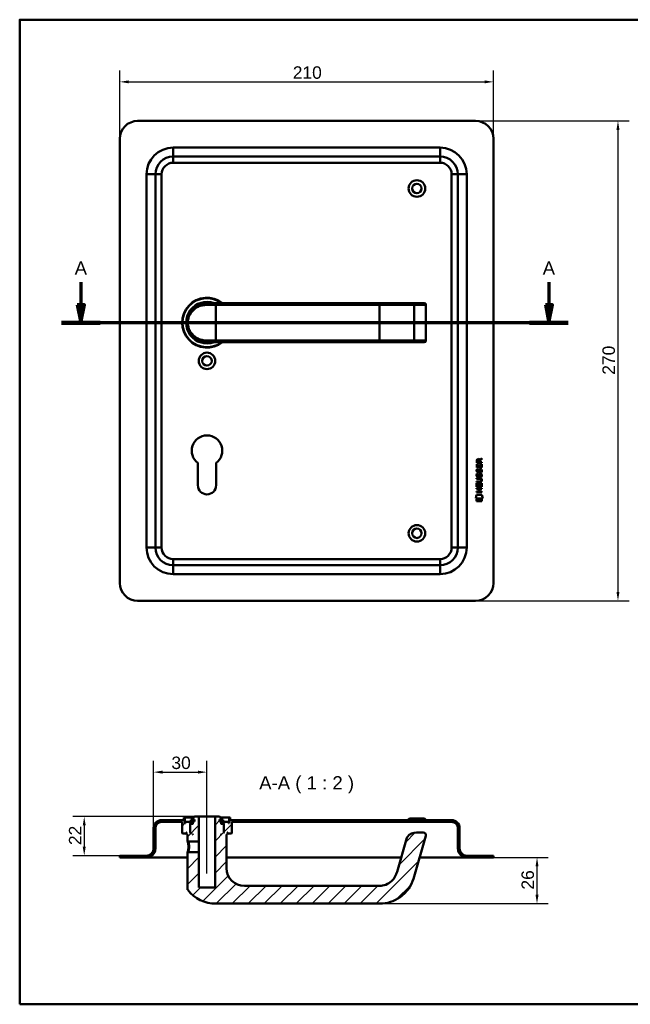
# Model space of a CAD drawing. Header units: millimetres. Extents: x 20 to 833, y 20 to 574.
# Tile 1 of 7: x 20 to 363, y 20 to 574. Entities that reach past the tile are written whole.
import ezdxf

# ---------------------------------------------------------------- set-up
doc = ezdxf.new("R2010")
doc.units = ezdxf.units.MM
doc.header["$LTSCALE"] = 2
for name, color, linetype, lineweight in [('Bemaßungen(DIN)', 7, 'Continuous', 25), ('Mittellinie(DIN)', 7, 'Continuous', 25), ('Schnittansichtslinien(DIN)', 7, 'Continuous', 70), ('Sichtbare Kanten(DIN)', 7, 'Continuous', 50), ('Sichtbare tangentiale Kanten(DIN)', 7, 'Continuous', 50), ('Skizziergeometrie(DIN)', 7, 'Continuous', 50), ('Symbole(DIN)', 7, 'Continuous', 25)]:
    doc.layers.add(name, color=color, linetype=linetype, lineweight=lineweight)
doc.layers.add('Schraffur', color=179, linetype='Continuous', lineweight=9, true_color=0x1e1e47)
doc.styles.add('Aktuell-DINGroßer Text', font='arial.ttf')
doc.styles.add('STANDARD-DIN~0', font='arial.ttf')
doc.dimstyles.new('CAD-LAN', dxfattribs={"dimscale": 2, "dimtxt": 3.5, "dimasz": 2.5, "dimexe": 3.175, "dimexo": 0, "dimgap": 0.8, "dimtad": 1, "dimrnd": 1e-08, "dimtxsty": 'STANDARD-DIN~0', "dimcen": 0.09, "dimdle": 10, "dimclrd": 250, "dimclre": 250, "dimclrt": 250, "dimadec": 0, "dimazin": 2, "dimtfac": 1, "dimtmove": 0, "dimatfit": 3, "dimfxl": 1, "dimtolj": 1, "dimtzin": 0, "dimlwd": 25, "dimlwe": 25, "dimarcsym": 0})

# ---------------------------------------------------------------- blocks, each defined once
blk = doc.blocks.new('Ränder Standardrahmen')
at = {"layer": 'Skizziergeometrie(DIN)', "flags": 128}
blk.add_lwpolyline([(10, 10), (10, 287), (410, 287), (410, 10), (10, 10)], dxfattribs=at)
blk = doc.blocks.new('*D21')
at = {"layer": 'Bemaßungen(DIN)', "color": 250, "linetype": 'Continuous', "lineweight": 25, "true_color": 0x3f3f3f, "transparency": 16777216}
for p, q in [((76.26, 507.02), (76.26, 545.37)), ((286.26, 507.02), (286.26, 545.37)), ((81.26, 539.02), (281.26, 539.02))]:
    blk.add_line(p, q, dxfattribs=at)
at = {"layer": 'Bemaßungen(DIN)', "color": 250, "linetype": 'Continuous', "true_color": 0x3f3f3f, "transparency": 16777216}
for points in [[(81.26, 539.85), (81.26, 538.19), (76.26, 539.02)], [(281.26, 539.85), (281.26, 538.19), (286.26, 539.02)]]:
    blk.add_solid(points, dxfattribs=at)
at = {"layer": 'Defpoints', "color": 0, "linetype": 'Continuous', "transparency": 16777216}
for p in [(286.26, 539.02), (76.26, 507.02), (286.26, 507.02)]:
    blk.add_point(p, dxfattribs=at)
at = {"layer": 'Bemaßungen(DIN)', "color": 250, "linetype": 'Continuous', "lineweight": 25, "true_color": 0x3f3f3f, "transparency": 16777216, "insert": (173.48, 547.77), "char_height": 7, "attachment_point": 1, "style": 'STANDARD-DIN~0'}
blk.add_mtext('\\A1;210', dxfattribs=at)
blk = doc.blocks.new('*D22')
at = {"layer": 'Bemaßungen(DIN)', "color": 250, "linetype": 'Continuous', "lineweight": 25, "true_color": 0x3f3f3f, "transparency": 16777216}
for p, q in [((276.26, 517.02), (362.61, 517.02)), ((356.26, 512.02), (356.26, 252.02)), ((276.26, 247.02), (362.61, 247.02))]:
    blk.add_line(p, q, dxfattribs=at)
at = {"layer": 'Bemaßungen(DIN)', "color": 250, "linetype": 'Continuous', "true_color": 0x3f3f3f, "transparency": 16777216}
for points in [[(355.43, 512.02), (357.1, 512.02), (356.26, 517.02)], [(355.43, 252.02), (357.1, 252.02), (356.26, 247.02)]]:
    blk.add_solid(points, dxfattribs=at)
at = {"layer": 'Defpoints', "color": 0, "linetype": 'Continuous', "transparency": 16777216}
for p in [(276.26, 517.02), (276.26, 247.02), (356.26, 247.02)]:
    blk.add_point(p, dxfattribs=at)
at = {"layer": 'Bemaßungen(DIN)', "color": 250, "linetype": 'Continuous', "lineweight": 25, "true_color": 0x3f3f3f, "transparency": 16777216, "insert": (347.52, 374.24), "char_height": 7, "attachment_point": 1, "rotation": 90, "style": 'STANDARD-DIN~0'}
blk.add_mtext('\\A1;270', dxfattribs=at)
blk = doc.blocks.new('2DTransSchnitt0')
at = {"layer": 'Schnittansichtslinien(DIN)', "linetype": 'Continuous'}
for p, q in [((27.19, 213.13), (27.19, 206.76)), ((158.72, 213.13), (158.72, 206.76)), ((26.19, 206.76), (27.19, 201.76)), ((28.19, 206.76), (26.19, 206.76)), ((27.19, 206.76), (27.19, 201.76)), ((27.19, 201.76), (28.19, 206.76)), ((157.72, 206.76), (158.72, 201.76)), ((159.72, 206.76), (157.72, 206.76)), ((158.72, 206.76), (158.72, 201.76)), ((158.72, 201.76), (159.72, 206.76)), ((164.14, 201.76), (21.77, 201.76))]:
    blk.add_line(p, q, dxfattribs=at)
at = {"layer": 'Schnittansichtslinien(DIN)', "linetype": 'Continuous', "lineweight": 140}
for p, q in [((32.61, 201.76), (21.77, 201.76)), ((164.14, 201.76), (153.3, 201.76))]:
    blk.add_line(p, q, dxfattribs=at)
at = {"layer": 'Schnittansichtslinien(DIN)', "linetype": 'Continuous', "flags": 128}
for points in [[(26.19, 206.76), (27.19, 201.76), (28.19, 206.76), (26.19, 206.76)], [(157.72, 206.76), (158.72, 201.76), (159.72, 206.76), (157.72, 206.76)]]:
    blk.add_lwpolyline(points, dxfattribs=at)
at = {"layer": 'Schnittansichtslinien(DIN)'}
for points in [[(26.19, 206.76), (27.19, 201.76), (28.19, 206.76), (26.19, 206.76)], [(157.72, 206.76), (158.72, 201.76), (159.72, 206.76), (157.72, 206.76)]]:
    blk.add_solid(points, dxfattribs=at)
at = {"layer": 'Schnittansichtslinien(DIN)', "char_height": 3.73, "attachment_point": 7, "style": 'Aktuell-DINGroßer Text'}
for insert in [(25.44, 215.26), (156.97, 215.26)]:
    blk.add_mtext('A', dxfattribs=dict(at, insert=insert))
blk = doc.blocks.new('*D24')
at = {"layer": 'Bemaßungen(DIN)', "color": 250, "linetype": 'Continuous', "lineweight": 25, "true_color": 0x3f3f3f, "transparency": 16777216}
for p, q in [((95.26, 119.13), (95.26, 156.98)), ((125.26, 130.63), (125.26, 156.98)), ((100.26, 150.63), (120.26, 150.63))]:
    blk.add_line(p, q, dxfattribs=at)
at = {"layer": 'Bemaßungen(DIN)', "color": 250, "linetype": 'Continuous', "true_color": 0x3f3f3f, "transparency": 16777216}
for points in [[(100.26, 151.46), (100.26, 149.8), (95.26, 150.63)], [(120.26, 151.46), (120.26, 149.8), (125.26, 150.63)]]:
    blk.add_solid(points, dxfattribs=at)
at = {"layer": 'Defpoints', "color": 0, "linetype": 'Continuous', "transparency": 16777216}
for p in [(125.26, 150.63), (125.26, 130.63), (95.26, 119.13)]:
    blk.add_point(p, dxfattribs=at)
at = {"layer": 'Bemaßungen(DIN)', "color": 250, "linetype": 'Continuous', "lineweight": 25, "true_color": 0x3f3f3f, "transparency": 16777216, "insert": (105.27, 159.38), "char_height": 7, "attachment_point": 1, "style": 'STANDARD-DIN~0'}
blk.add_mtext('\\A1;30', dxfattribs=at)
blk = doc.blocks.new('*D25')
at = {"layer": 'Bemaßungen(DIN)', "color": 250, "linetype": 'Continuous', "lineweight": 25, "true_color": 0x3f3f3f, "transparency": 16777216}
for p, q in [((118.26, 125.63), (49.91, 125.63)), ((56.26, 120.63), (56.26, 108.63)), ((76.26, 103.63), (49.91, 103.63))]:
    blk.add_line(p, q, dxfattribs=at)
at = {"layer": 'Bemaßungen(DIN)', "color": 250, "linetype": 'Continuous', "true_color": 0x3f3f3f, "transparency": 16777216}
for points in [[(55.43, 120.63), (57.1, 120.63), (56.26, 125.63)], [(55.43, 108.63), (57.1, 108.63), (56.26, 103.63)]]:
    blk.add_solid(points, dxfattribs=at)
at = {"layer": 'Defpoints', "color": 0, "linetype": 'Continuous', "transparency": 16777216}
for p in [(118.26, 125.63), (56.26, 103.63), (76.26, 103.63)]:
    blk.add_point(p, dxfattribs=at)
at = {"layer": 'Bemaßungen(DIN)', "color": 250, "linetype": 'Continuous', "lineweight": 25, "true_color": 0x3f3f3f, "transparency": 16777216, "insert": (47.64, 109.59), "char_height": 7, "attachment_point": 1, "rotation": 90, "style": 'STANDARD-DIN~0'}
blk.add_mtext('\\A1;22', dxfattribs=at)
blk = doc.blocks.new('*D26')
at = {"layer": 'Bemaßungen(DIN)', "color": 250, "linetype": 'Continuous', "lineweight": 25, "true_color": 0x3f3f3f, "transparency": 16777216}
for p, q in [((286.26, 102.63), (317.11, 102.63)), ((310.76, 81.63), (310.76, 97.63)), ((222.26, 76.63), (317.11, 76.63))]:
    blk.add_line(p, q, dxfattribs=at)
at = {"layer": 'Bemaßungen(DIN)', "color": 250, "linetype": 'Continuous', "true_color": 0x3f3f3f, "transparency": 16777216}
for points in [[(309.93, 97.63), (311.6, 97.63), (310.76, 102.63)], [(309.93, 81.63), (311.6, 81.63), (310.76, 76.63)]]:
    blk.add_solid(points, dxfattribs=at)
at = {"layer": 'Defpoints', "color": 0, "linetype": 'Continuous', "transparency": 16777216}
for p in [(286.26, 102.63), (310.76, 102.63), (222.26, 76.63)]:
    blk.add_point(p, dxfattribs=at)
at = {"layer": 'Bemaßungen(DIN)', "color": 250, "linetype": 'Continuous', "lineweight": 25, "true_color": 0x3f3f3f, "transparency": 16777216, "insert": (302.02, 84.56), "char_height": 7, "attachment_point": 1, "rotation": 90, "style": 'STANDARD-DIN~0'}
blk.add_mtext('\\A1;26', dxfattribs=at)

msp = doc.modelspace()

# ---------------------------------------------------------------- hatches: boundary and pattern name
at = {"layer": 'Schraffur'}
h = msp.add_hatch(dxfattribs=at)
h.set_pattern_fill('ANSI31', color=256, scale=50.8, style=0)
h.set_pattern_definition([(45, (0, 0), (-4.49013, 4.49013), [])])
edge = h.paths.add_edge_path()
edge.add_spline(control_points=[(114.636, 105.629), (114.575, 105.569), (114.513, 105.509), (114.389, 105.389), (114.327, 105.328), (114.265, 105.268)], knot_values=[-0.0518018, -0.0518018, -0.0518018, -0.0518018, -0.0259892, -0.0259892, 0, 0, 0, 0], degree=3, periodic=0)
edge.add_line((114.265, 105.268), (114.265, 84.969))
edge.add_spline(control_points=[(114.265, 84.969), (114.264, 84.887), (114.273, 84.774), (114.354, 84.541), (114.407, 84.443), (114.474, 84.355)], knot_values=[-0.0739623, -0.0739623, -0.0739623, -0.0739623, -0.0330522, -0.0330522, 0, 0, 0, 0], degree=3, periodic=0)
edge.add_ellipse((130.265, 96.629), major_axis=(-15.791, -12.274), ratio=1, start_angle=0, end_angle=52.14352)
edge.add_line((130.265, 76.629), (222.265, 76.629))
edge.add_spline(control_points=[(222.265, 76.629), (224.324, 76.629), (226.381, 76.955), (230.303, 78.205), (232.161, 79.127), (236, 81.854), (237.819, 83.791), (240.697, 88.386), (241.227, 90.199), (241.704, 91.861)], knot_values=[-1.7725531, -1.7725531, -1.7725531, -1.7725531, -1.3894307, -1.3894307, -1.0065882, -1.0065882, -0.5185452, -0.5185452, 0, 0, 0, 0], degree=3, periodic=0)
edge.add_line((241.704, 91.861), (248.257, 114.715))
edge.add_ellipse((246.815, 115.129), major_axis=(1.442, -0.413), ratio=1, start_angle=0, end_angle=106)
edge.add_line((246.815, 116.629), (243.112, 116.629))
edge.add_ellipse((243.112, 109.629), major_axis=(0, 7), ratio=1, start_angle=0, end_angle=48.30264)
edge.add_ellipse((239.005, 113.287), major_axis=(-1.12, 0.998), ratio=1, start_angle=0, end_angle=25.69736)
edge.add_line((237.563, 113.701), (232.091, 94.617))
edge.add_spline(control_points=[(232.091, 94.617), (231.806, 93.625), (231.432, 92.649), (230.613, 91.21), (230.016, 90.277), (228.071, 88.472), (226.989, 87.777), (224.583, 86.822), (223.357, 86.629), (222.265, 86.629)], knot_values=[-1.5570511, -1.5570511, -1.5570511, -1.5570511, -0.9847975, -0.9847975, -0.6392632, -0.6392632, -0.3276597, -0.3276597, 0, 0, 0, 0], degree=3, periodic=0)
edge.add_line((222.265, 86.629), (146.265, 86.629))
edge.add_ellipse((146.265, 96.629), major_axis=(0, -10), ratio=1, start_angle=270, end_angle=360, ccw=False)
edge.add_line((136.265, 96.629), (136.265, 115.629))
edge.add_line((136.265, 115.629), (136.565, 115.629))
edge.add_line((136.565, 115.629), (136.765, 115.829))
edge.add_line((136.765, 115.829), (136.765, 116.429))
edge.add_line((136.765, 116.429), (136.565, 116.629))
edge.add_line((136.565, 116.629), (136.865, 116.629))
edge.add_line((136.865, 116.629), (136.865, 116.129))
edge.add_line((136.865, 116.129), (136.965, 116.029))
edge.add_line((136.965, 116.029), (139.065, 116.029))
edge.add_line((139.065, 116.029), (139.265, 116.229))
edge.add_line((139.265, 116.229), (139.265, 122.629))
edge.add_line((139.265, 122.629), (262.765, 122.629))
edge.add_ellipse((262.765, 119.129), major_axis=(0, 3.5), ratio=1, start_angle=270, end_angle=360, ccw=False)
edge.add_line((266.265, 119.129), (266.265, 107.629))
edge.add_ellipse((271.265, 107.629), major_axis=(-5, 0), ratio=1, start_angle=0, end_angle=90)
edge.add_line((271.265, 102.629), (286.265, 102.629))
edge.add_line((286.265, 102.629), (286.265, 103.629))
edge.add_line((286.265, 103.629), (271.265, 103.629))
edge.add_ellipse((271.265, 107.629), major_axis=(0, -4), ratio=1, start_angle=270, end_angle=360, ccw=False)
edge.add_line((267.265, 107.629), (267.265, 119.129))
edge.add_ellipse((262.765, 119.129), major_axis=(4.5, 0), ratio=1, start_angle=0, end_angle=90)
edge.add_line((262.765, 123.629), (138.265, 123.629))
edge.add_line((138.265, 123.629), (138.265, 125.129))
edge.add_line((138.265, 125.129), (137.765, 125.129))
edge.add_line((137.765, 125.129), (137.765, 121.829))
edge.add_line((137.765, 121.829), (137.265, 121.829))
edge.add_line((137.265, 121.829), (137.265, 122.629))
edge.add_line((137.265, 122.629), (134.265, 122.629))
edge.add_line((134.265, 122.629), (134.265, 121.829))
edge.add_line((134.265, 121.829), (135.015, 121.829))
edge.add_line((135.015, 121.829), (134.815, 121.629))
edge.add_line((134.815, 121.629), (134.815, 116.829))
edge.add_line((134.815, 116.829), (135.015, 116.629))
edge.add_line((135.015, 116.629), (134.765, 116.629))
edge.add_line((134.765, 116.629), (134.765, 121.429))
edge.add_line((134.765, 121.429), (134.565, 121.629))
edge.add_line((134.565, 121.629), (133.465, 121.629))
edge.add_line((133.465, 121.629), (133.265, 121.429))
edge.add_line((133.265, 121.429), (133.265, 122.829))
edge.add_line((133.265, 122.829), (134.282, 122.829))
edge.add_line((134.282, 122.829), (134.282, 123.729))
edge.add_line((134.282, 123.729), (132.779, 123.729))
edge.add_line((132.779, 123.729), (132.779, 122.829))
edge.add_line((132.779, 122.829), (132.365, 122.829))
edge.add_line((132.365, 122.829), (132.365, 123.929))
edge.add_line((132.365, 123.929), (133.265, 123.929))
edge.add_line((133.265, 123.929), (133.265, 124.629))
edge.add_line((133.265, 124.629), (132.265, 125.629))
edge.add_line((132.265, 125.629), (129.765, 125.629))
edge.add_line((129.765, 125.629), (129.765, 85.629))
edge.add_line((129.765, 85.629), (120.765, 85.629))
edge.add_line((120.765, 85.629), (120.765, 105.629))
edge.add_line((120.765, 105.629), (114.636, 105.629))
h.paths.add_polyline_path([(133.465, 115.629), (133.265, 115.629), (133.265, 115.829)], flags=0)
edge = h.paths.add_edge_path()
edge.add_spline(control_points=[(114.265, 111.99), (114.328, 111.929), (114.39, 111.869), (114.514, 111.749), (114.576, 111.689), (114.638, 111.629)], knot_values=[-0.0519762, -0.0519762, -0.0519762, -0.0519762, -0.0259881, -0.0259881, -0.0001686, -0.0001686, -0.0001686, -0.0001686], degree=3, periodic=0)
edge.add_line((114.638, 111.629), (120.765, 111.629))
edge.add_line((120.765, 111.629), (120.765, 125.629))
edge.add_line((120.765, 125.629), (118.265, 125.629))
edge.add_line((118.265, 125.629), (117.265, 124.629))
edge.add_line((117.265, 124.629), (117.265, 123.929))
edge.add_line((117.265, 123.929), (118.165, 123.929))
edge.add_line((118.165, 123.929), (118.165, 122.829))
edge.add_line((118.165, 122.829), (117.751, 122.829))
edge.add_line((117.751, 122.829), (117.751, 123.729))
edge.add_line((117.751, 123.729), (116.248, 123.729))
edge.add_line((116.248, 123.729), (116.248, 122.829))
edge.add_line((116.248, 122.829), (117.265, 122.829))
edge.add_line((117.265, 122.829), (117.265, 121.429))
edge.add_line((117.265, 121.429), (117.065, 121.629))
edge.add_line((117.065, 121.629), (115.965, 121.629))
edge.add_line((115.965, 121.629), (115.765, 121.429))
edge.add_line((115.765, 121.429), (115.765, 116.629))
edge.add_line((115.765, 116.629), (115.515, 116.629))
edge.add_line((115.515, 116.629), (115.715, 116.829))
edge.add_line((115.715, 116.829), (115.715, 121.629))
edge.add_line((115.715, 121.629), (115.515, 121.829))
edge.add_line((115.515, 121.829), (116.265, 121.829))
edge.add_line((116.265, 121.829), (116.265, 122.629))
edge.add_line((116.265, 122.629), (113.265, 122.629))
edge.add_line((113.265, 122.629), (113.265, 121.829))
edge.add_line((113.265, 121.829), (112.765, 121.829))
edge.add_line((112.765, 121.829), (112.765, 125.129))
edge.add_line((112.765, 125.129), (112.265, 125.129))
edge.add_line((112.265, 125.129), (112.265, 123.629))
edge.add_line((112.265, 123.629), (99.765, 123.629))
edge.add_ellipse((99.765, 119.129), major_axis=(0, 4.5), ratio=1, start_angle=0, end_angle=90)
edge.add_line((95.265, 119.129), (95.265, 107.629))
edge.add_ellipse((91.265, 107.629), major_axis=(4, 0), ratio=1, start_angle=270, end_angle=360, ccw=False)
edge.add_line((91.265, 103.629), (76.265, 103.629))
edge.add_line((76.265, 103.629), (76.265, 102.629))
edge.add_line((76.265, 102.629), (91.265, 102.629))
edge.add_ellipse((91.265, 107.629), major_axis=(0, -5), ratio=1, start_angle=0, end_angle=90)
edge.add_line((96.265, 107.629), (96.265, 119.129))
edge.add_ellipse((99.765, 119.129), major_axis=(-3.5, 0), ratio=1, start_angle=270, end_angle=360, ccw=False)
edge.add_line((99.765, 122.629), (111.265, 122.629))
edge.add_line((111.265, 122.629), (111.265, 116.229))
edge.add_line((111.265, 116.229), (111.465, 116.029))
edge.add_line((111.465, 116.029), (113.565, 116.029))
edge.add_line((113.565, 116.029), (113.665, 116.129))
edge.add_line((113.665, 116.129), (113.665, 116.629))
edge.add_line((113.665, 116.629), (113.965, 116.629))
edge.add_line((113.965, 116.629), (113.765, 116.429))
edge.add_line((113.765, 116.429), (113.765, 115.829))
edge.add_line((113.765, 115.829), (113.965, 115.629))
edge.add_line((113.965, 115.629), (114.265, 115.629))
edge.add_line((114.265, 115.629), (114.265, 111.99))
h.paths.add_polyline_path([(117.265, 115.629), (117.065, 115.629), (117.265, 115.829)], flags=0)

# ---------------------------------------------------------------- linework, layer by layer
at = {"layer": 'Mittellinie(DIN)', "linetype": 'Continuous'}
msp.add_line((125.265, 93.629), (125.265, 130.629), dxfattribs=at)
at = {"layer": 'Sichtbare Kanten(DIN)'}
for p, q in [((276.265, 517.02), (86.265, 517.02)), ((76.265, 507.02), (76.265, 257.02)), ((286.265, 257.02), (286.265, 507.02)), ((256.265, 497.02), (106.265, 497.02)), ((96.265, 487.02), (96.265, 277.02)), ((266.265, 277.02), (266.265, 487.02)), ((124.648, 414.502), (124.648, 414.502)), ((125.265, 414.52), (130.265, 414.52)), ((222.265, 414.52), (130.265, 414.52)), ((240.742, 414.52), (222.265, 414.52)), ((247.296, 414.52), (240.742, 414.52)), ((247.296, 414.52), (247.315, 414.52)), ((248.315, 393.52), (248.315, 413.52)), ((130.265, 392.52), (125.265, 392.52)), ((130.265, 392.52), (222.265, 392.52)), ((222.265, 392.52), (240.742, 392.52)), ((240.742, 392.52), (247.296, 392.52)), ((240.825, 392.523), (240.825, 392.524)), ((247.315, 392.52), (247.296, 392.52)), ((278.507, 326.312), (279.702, 327.102)), ((279.702, 327.102), (279.702, 326.668)), ((120.165, 312.02), (120.165, 324.595)), ((130.365, 324.595), (130.365, 312.02)), ((276.839, 321.952), (276.841, 323.957)), ((279.698, 321.95), (276.839, 321.952)), ((276.841, 323.957), (277.189, 323.956)), ((276.842, 324.683), (276.844, 325.996)), ((279.7, 324.68), (276.842, 324.683)), ((277.189, 323.956), (277.188, 322.329)), ((277.188, 322.329), (278.083, 322.328)), ((277.192, 325.952), (277.192, 325.064)), ((277.192, 325.064), (278.209, 325.063)), ((278.083, 322.328), (278.084, 323.775)), ((278.084, 323.775), (278.432, 323.775)), ((278.209, 325.063), (278.21, 325.951)), ((278.432, 323.775), (278.431, 322.328)), ((278.431, 322.328), (279.35, 322.327)), ((279.702, 326.668), (278.559, 325.913)), ((278.559, 325.913), (278.559, 325.063)), ((278.559, 325.063), (279.7, 325.062)), ((279.35, 322.327), (279.351, 323.974)), ((279.351, 323.974), (279.7, 323.974)), ((279.7, 323.974), (279.698, 321.95)), ((279.7, 325.062), (279.7, 324.68)), ((276.834, 315.725), (276.835, 316.102)), ((276.835, 316.102), (278.48, 316.1)), ((277.009, 318.632), (277.348, 318.532)), ((277.011, 321.178), (277.35, 321.078)), ((277.206, 317.3), (277.213, 317.283)), ((277.208, 319.847), (277.215, 319.83)), ((277.889, 317.203), (277.9, 317.219)), ((277.891, 319.749), (277.902, 319.766)), ((278.938, 318.329), (278.926, 318.329)), ((278.94, 320.875), (278.928, 320.875)), ((276.829, 310.044), (276.829, 310.421)), ((276.829, 310.421), (279.688, 310.419)), ((276.831, 311.215), (276.832, 313.219)), ((279.689, 311.212), (276.831, 311.215)), ((276.832, 313.219), (277.181, 313.219)), ((276.833, 313.79), (276.833, 314.167)), ((276.833, 314.167), (278.503, 314.166)), ((278.479, 313.789), (276.833, 313.79)), ((278.504, 315.723), (276.834, 315.725)), ((277.181, 313.219), (277.18, 311.591)), ((277.18, 311.591), (278.074, 311.591)), ((278.074, 311.591), (278.075, 313.038)), ((278.075, 313.038), (278.424, 313.037)), ((278.424, 313.037), (278.423, 311.59)), ((278.423, 311.59), (279.341, 311.59)), ((279.341, 311.59), (279.343, 313.237)), ((279.343, 313.237), (279.691, 313.237)), ((279.384, 314.938), (279.384, 314.948)), ((279.688, 310.419), (279.687, 310.042)), ((279.691, 313.237), (279.689, 311.212)), ((276.296, 304.532), (276.755, 306.665)), ((276.755, 306.665), (279.761, 306.663)), ((276.827, 308.109), (276.827, 308.486)), ((276.827, 308.486), (278.07, 308.485)), ((279.686, 308.107), (276.827, 308.109)), ((278.072, 310.043), (276.829, 310.044)), ((278.07, 308.485), (278.072, 310.043)), ((278.428, 310.043), (278.427, 308.485)), ((278.427, 308.485), (279.686, 308.484)), ((279.687, 310.042), (278.428, 310.043)), ((279.686, 308.484), (279.686, 308.107)), ((279.761, 306.663), (280.211, 304.529)), ((280.211, 304.529), (276.296, 304.532)), ((276.754, 303.104), (276.755, 304.246)), ((279.751, 303.102), (276.754, 303.104)), ((276.755, 304.246), (279.752, 304.244)), ((279.752, 304.244), (279.751, 303.102)), ((106.265, 267.02), (256.265, 267.02)), ((86.265, 247.02), (276.265, 247.02)), ((112.265, 123.629), (99.765, 123.629)), ((99.765, 122.629), (111.265, 122.629)), ((111.265, 122.629), (111.265, 116.229)), ((112.765, 125.129), (112.265, 125.129)), ((112.265, 125.129), (112.265, 123.629)), ((112.765, 121.829), (112.765, 125.129)), ((112.765, 125.129), (117.765, 125.129)), ((116.265, 122.629), (113.265, 122.629)), ((113.265, 122.629), (113.265, 121.829)), ((117.751, 123.729), (116.248, 123.729)), ((116.248, 123.729), (116.248, 122.829)), ((116.248, 122.829), (117.265, 122.829)), ((116.265, 121.829), (116.265, 122.629)), ((116.265, 122.629), (117.265, 122.629)), ((118.265, 125.629), (117.265, 124.629)), ((117.265, 124.629), (117.265, 123.929)), ((117.265, 123.929), (118.165, 123.929)), ((117.265, 122.829), (117.265, 121.429)), ((117.751, 122.829), (117.751, 123.729)), ((118.165, 123.729), (117.751, 123.729)), ((118.165, 122.829), (117.751, 122.829)), ((118.165, 123.929), (118.165, 122.829)), ((120.765, 125.629), (118.265, 125.629)), ((120.765, 111.629), (120.765, 125.629)), ((120.765, 125.629), (129.765, 125.629)), ((132.265, 125.629), (129.765, 125.629)), ((129.765, 125.629), (129.765, 85.629)), ((133.265, 124.629), (132.265, 125.629)), ((132.365, 122.829), (132.365, 123.929)), ((132.365, 123.929), (133.265, 123.929)), ((132.779, 123.729), (132.365, 123.729)), ((132.779, 122.829), (132.365, 122.829)), ((132.765, 125.129), (137.765, 125.129)), ((134.282, 123.729), (132.779, 123.729)), ((132.779, 123.729), (132.779, 122.829)), ((133.265, 123.929), (133.265, 124.629)), ((133.265, 121.429), (133.265, 122.829)), ((133.265, 122.829), (134.282, 122.829)), ((133.265, 122.629), (134.265, 122.629)), ((137.265, 122.629), (134.265, 122.629)), ((134.265, 122.629), (134.265, 121.829)), ((134.282, 122.829), (134.282, 123.729)), ((137.265, 121.829), (137.265, 122.629)), ((138.265, 125.129), (137.765, 125.129)), ((137.765, 125.129), (137.765, 121.829)), ((138.265, 123.629), (138.265, 125.129)), ((262.765, 123.629), (138.265, 123.629)), ((139.265, 116.229), (139.265, 122.629)), ((139.265, 122.629), (262.765, 122.629)), ((239.015, 124.629), (238.015, 123.629)), ((239.015, 124.629), (247.515, 124.629)), ((247.515, 124.629), (248.515, 123.629)), ((95.265, 119.129), (95.265, 107.629)), ((96.265, 107.629), (96.265, 119.129)), ((113.265, 121.829), (112.765, 121.829)), ((113.665, 116.129), (113.665, 116.629)), ((113.665, 116.629), (113.965, 116.629)), ((113.965, 116.629), (113.765, 116.429)), ((113.765, 116.429), (113.765, 115.829)), ((115.715, 121.629), (115.515, 121.829)), ((115.515, 121.829), (116.265, 121.829)), ((115.515, 116.629), (115.715, 116.829)), ((115.765, 116.629), (115.515, 116.629)), ((115.715, 116.829), (115.715, 121.629)), ((115.715, 121.629), (115.965, 121.629)), ((115.765, 116.829), (115.715, 116.829)), ((115.965, 121.629), (115.765, 121.429)), ((115.765, 121.429), (115.765, 116.629)), ((117.065, 121.629), (115.965, 121.629)), ((117.265, 121.829), (116.265, 121.829)), ((117.265, 121.429), (117.065, 121.629)), ((117.265, 121.629), (117.065, 121.629)), ((134.265, 121.829), (133.265, 121.829)), ((133.465, 121.629), (133.265, 121.429)), ((133.465, 121.629), (133.265, 121.629)), ((134.565, 121.629), (133.465, 121.629)), ((134.265, 121.829), (135.015, 121.829)), ((134.765, 121.429), (134.565, 121.629)), ((134.565, 121.629), (134.815, 121.629)), ((134.765, 116.629), (134.765, 121.429)), ((134.815, 116.829), (134.765, 116.829)), ((135.015, 116.629), (134.765, 116.629)), ((135.015, 121.829), (134.815, 121.629)), ((134.815, 121.629), (134.815, 116.829)), ((134.815, 116.829), (135.015, 116.629)), ((136.765, 116.429), (136.565, 116.629)), ((136.565, 116.629), (136.865, 116.629)), ((136.765, 115.829), (136.765, 116.429)), ((136.865, 116.629), (136.865, 116.129)), ((137.765, 121.829), (137.265, 121.829)), ((246.815, 116.629), (243.112, 116.629)), ((266.265, 119.129), (266.265, 107.629)), ((267.265, 107.629), (267.265, 119.129)), ((111.265, 116.229), (111.465, 116.029)), ((111.465, 116.029), (113.565, 116.029)), ((113.565, 116.029), (113.665, 116.129)), ((113.565, 116.029), (113.765, 116.029)), ((113.765, 116.129), (113.665, 116.129)), ((113.765, 115.829), (113.965, 115.629)), ((113.965, 115.629), (114.265, 115.629)), ((114.265, 115.629), (114.265, 111.99)), ((114.266, 111.99), (114.638, 111.629)), ((114.638, 111.629), (120.765, 111.629)), ((117.065, 115.629), (117.265, 115.829)), ((117.265, 115.629), (117.065, 115.629)), ((117.265, 115.829), (117.265, 115.629)), ((120.765, 111.629), (120.765, 105.629)), ((133.265, 115.629), (133.265, 115.829)), ((133.265, 115.829), (133.465, 115.629)), ((133.465, 115.629), (133.265, 115.629)), ((136.265, 96.629), (136.265, 115.629)), ((136.265, 115.629), (136.565, 115.629)), ((136.565, 115.629), (136.765, 115.829)), ((136.865, 116.129), (136.765, 116.129)), ((136.765, 116.029), (136.965, 116.029)), ((136.865, 116.129), (136.965, 116.029)), ((136.965, 116.029), (139.065, 116.029)), ((139.065, 116.029), (139.265, 116.229)), ((237.563, 113.701), (232.091, 94.617)), ((241.704, 91.861), (248.257, 114.715)), ((114.636, 105.629), (114.264, 105.268)), ((114.265, 105.268), (114.265, 84.969)), ((120.765, 105.629), (114.636, 105.629)), ((120.765, 85.629), (120.765, 105.629)), ((91.265, 103.629), (76.265, 103.629)), ((76.265, 103.629), (76.265, 102.629)), ((76.265, 102.629), (91.265, 102.629)), ((91.265, 102.629), (106.265, 102.629)), ((114.265, 102.629), (106.265, 102.629)), ((234.388, 102.629), (136.265, 102.629)), ((256.265, 102.629), (244.791, 102.629)), ((256.265, 102.629), (271.265, 102.629)), ((286.265, 103.629), (271.265, 103.629)), ((271.265, 102.629), (286.265, 102.629)), ((286.265, 102.629), (286.265, 103.629)), ((129.765, 85.629), (120.765, 85.629)), ((222.265, 86.629), (146.265, 86.629)), ((130.265, 76.629), (222.265, 76.629))]:
    msp.add_line(p, q, dxfattribs=at)
for centre, radius in [((243.265, 479.02), 4.65), ((243.265, 479.02), 2.65), ((125.265, 382.02), 4.65), ((125.265, 382.02), 2.65), ((243.265, 285.02), 4.65), ((243.265, 285.02), 2.65)]:
    msp.add_circle(centre, radius, dxfattribs=at)
for centre, radius, start, end in [((86.265, 507.02), 10, 90, 180), ((276.265, 507.02), 10, 0, 90), ((106.265, 487.02), 10, 90, 180), ((256.265, 487.02), 10, 0, 90), ((125.265, 403.52), 14, 51.78679, 308.21321), ((125.265, 403.52), 13.8, 52.8542, 307.1458), ((125.265, 403.52), 11.7, 70.08028, 289.91972), ((125.265, 403.52), 11.6, 71.49137, 288.50863), ((125.265, 403.52), 11.5, 73.04257, 286.95743), ((125.265, 403.52), 11.3, 76.76803, 283.23197), ((123.033, 413.628), 0.85, 60.65471, 60.67321), ((247.315, 413.52), 1, 0, 90), ((247.315, 393.52), 1, 270, 0), ((125.265, 331.52), 8.6, 306.37184, 233.62816), ((125.265, 312.02), 5.1, 180, 0), ((106.265, 277.02), 10, 180, 270), ((256.265, 277.02), 10, 270, 0), ((86.265, 257.02), 10, 180, 270), ((276.265, 257.02), 10, 270, 0), ((99.765, 119.129), 4.5, 90, 180), ((99.765, 119.129), 3.5, 90, 180), ((262.765, 119.129), 4.5, 0, 90), ((262.765, 119.129), 3.5, 0, 90), ((243.112, 109.629), 7, 90, 138.30264), ((246.815, 115.129), 1.5, 344, 90), ((239.005, 113.287), 1.5, 138.30264, 164), ((91.265, 107.629), 4, 270, 0), ((91.265, 107.629), 5, 270, 0), ((271.265, 107.629), 5, 180, 270), ((271.265, 107.629), 4, 180, 270), ((146.265, 96.629), 10, 180, 270), ((130.265, 96.629), 20, 217.85648, 270)]:
    msp.add_arc(centre, radius, start, end, dxfattribs=at)
for centre, major_axis, ratio, start_param, end_param in [((276.978, 325.098), (-1.242, -1.64), 0.5994938, 2.7365723, 3.5673799), ((278.371, 325.179), (0.976, -1.274), 0.5180415, 2.7627686, 3.7355131), ((278.557, 320.658), (-1.192, -3.54), 0.2215161, 5.9678979, 6.0270389), ((278.474, 322.957), (1.103, 3.296), 0.2312948, 2.8124619, 2.8734213), ((277.959, 318.103), (-0.583, -1.012), 0.541605, 5.8985019, 6.3563332), ((277.953, 320.641), (0.574, 1.004), 0.5438409, 2.7534304, 3.2137241), ((277.831, 317.227), (-0.098, -0.139), 0.3641716, 1.3429, 1.6509781), ((277.833, 319.774), (0.098, 0.139), 0.3641716, 4.4844927, 4.7925708), ((274.659, 311.427), (4.814, 4.313), 0.3742661, 5.9599282, 6.6783921), ((278.279, 316.644), (-0.838, -1.64), 0.4594521, 2.8344186, 3.3561114), ((278.28, 319.189), (0.839, 1.642), 0.4591024, 5.9761877, 6.4975755), ((274.663, 318.471), (4.808, -4.323), 0.3742014, 5.888113, 6.6064523), ((255.951, 334.775), (23.266, -20.361), 0.1371339, 6.127502, 6.402435)]:
    msp.add_ellipse(centre, major_axis=major_axis, ratio=ratio, start_param=start_param, end_param=end_param, dxfattribs=at)
for points, knots in [([(125.265, 414.52), (124.399, 414.52), (122.685, 414.312), (119.601, 413.186), (116.531, 410.722), (114.614, 407.12), (114.149, 403.529), (114.433, 401.292), (114.939, 399.66), (115.603, 398.153), (117.129, 395.834), (119.601, 393.853), (122.687, 392.727), (124.399, 392.52), (125.265, 392.52)], [-3.4261334, -3.4261334, -3.4261334, -3.4261334, -3.1814096, -2.9366858, -2.4472382, -1.9577905, -1.7130667, -1.4683429, -1.345981, -1.2236191, -0.9788953, -0.4894476, -0.2447238, 0, 0, 0, 0]), ([(279.384, 314.948), (279.384, 314.995), (279.382, 315.042), (279.365, 315.177), (279.343, 315.265), (279.269, 315.415), (279.222, 315.477), (279.102, 315.582), (279.031, 315.622), (278.814, 315.706), (278.655, 315.723), (278.504, 315.723)], [0, 0, 0, 0, 0.01400423, 0.01400423, 0.0408947, 0.0408947, 0.06439039, 0.06439039, 0.08887549, 0.08887549, 0.13413559, 0.13413559, 0.13413559, 0.13413559]), ([(114.266, 111.99), (114.266, 111.989), (114.285, 111.932), (114.364, 111.678), (114.598, 110.88), (114.829, 109.638), (114.83, 108.629), (114.83, 108.629), (114.83, 108.629), (114.83, 108.629)], [-0.52857944, -0.52857944, -0.52857944, -0.52857944, -0.45322919, -0.37769099, -0.30215279, 0, 0, 0, 0.00004017, 0.00004017, 0.00004017, 0.00004017]), ([(115.183, 108.629), (115.183, 108.629), (115.183, 108.629), (115.183, 108.629), (115.181, 109.53), (115.003, 110.416), (114.847, 110.973), (114.808, 111.112), (114.77, 111.232), (114.738, 111.329), (114.707, 111.427), (114.681, 111.502), (114.664, 111.552), (114.647, 111.603), (114.638, 111.629), (114.638, 111.629)], [2.11502927, 2.11502927, 2.11502927, 2.11502927, 2.11506954, 2.11506954, 2.11506954, 2.41722233, 2.41722233, 2.41722233, 2.49276052, 2.49276052, 2.49276052, 2.56829872, 2.56829872, 2.56829872, 2.64387376, 2.64387376, 2.64387376, 2.64387376]), ([(114.83, 108.629), (114.831, 108.124), (114.741, 107.108), (114.471, 105.916), (114.293, 105.354), (114.265, 105.268), (114.264, 105.268)], [-2.11502937, -2.11502937, -2.11502937, -2.11502937, -1.96399314, -1.81291674, -1.66184035, -1.58650989, -1.58650989, -1.58650989, -1.58650989]), ([(114.636, 105.629), (114.637, 105.629), (114.645, 105.654), (114.663, 105.705), (114.698, 105.806), (114.767, 106.006), (114.845, 106.284), (114.923, 106.562), (115.01, 106.916), (115.075, 107.321), (115.14, 107.724), (115.184, 108.179), (115.183, 108.629)], [3.70157199, 3.70157199, 3.70157199, 3.70157199, 3.77690989, 3.77690989, 3.77690989, 3.92798628, 3.92798628, 3.92798628, 4.07906268, 4.07906268, 4.07906268, 4.23009881, 4.23009881, 4.23009881, 4.23009881]), ([(232.091, 94.617), (231.806, 93.625), (231.432, 92.649), (230.613, 91.21), (230.016, 90.277), (228.071, 88.472), (226.989, 87.777), (224.583, 86.822), (223.357, 86.629), (222.265, 86.629)], [-1.5570511, -1.5570511, -1.5570511, -1.5570511, -0.9847975, -0.9847975, -0.6392632, -0.6392632, -0.3276597, -0.3276597, 0, 0, 0, 0]), ([(222.265, 76.629), (224.324, 76.629), (226.381, 76.955), (230.303, 78.205), (232.161, 79.127), (236, 81.854), (237.819, 83.791), (240.697, 88.386), (241.227, 90.199), (241.704, 91.861)], [-1.7725531, -1.7725531, -1.7725531, -1.7725531, -1.3894307, -1.3894307, -1.0065882, -1.0065882, -0.5185452, -0.5185452, 0, 0, 0, 0]), ([(114.264, 84.969), (114.264, 84.887), (114.273, 84.774), (114.354, 84.541), (114.407, 84.443), (114.474, 84.355)], [-0.073962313, -0.073962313, -0.073962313, -0.073962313, -0.033052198, -0.033052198, 0, 0, 0, 0])]:
    msp.add_open_spline(points, degree=3, knots=knots, dxfattribs=at)
for points in [[(276.844, 325.996), (276.858, 326.438), (277.09, 326.9), (277.703, 326.899)], [(278.21, 325.951), (278.21, 326.224), (278.123, 326.55), (277.708, 326.55)], [(276.886, 317.153), (276.795, 317.394), (276.766, 317.627), (276.808, 317.956)], [(276.888, 319.7), (276.797, 319.941), (276.768, 320.174), (276.81, 320.502)], [(276.808, 317.956), (276.826, 318.095), (276.867, 318.302), (276.938, 318.475)], [(276.81, 320.502), (276.828, 320.641), (276.869, 320.848), (276.94, 321.022)], [(277.445, 316.693), (277.222, 316.726), (276.992, 316.871), (276.886, 317.153)], [(277.447, 319.239), (277.224, 319.272), (276.994, 319.418), (276.888, 319.7)], [(276.938, 318.475), (276.958, 318.524), (277.009, 318.632), (277.009, 318.632)], [(276.94, 321.022), (276.96, 321.071), (277.011, 321.178), (277.011, 321.178)], [(277.193, 318.067), (277.129, 317.815), (277.123, 317.59), (277.181, 317.374)], [(277.195, 320.614), (277.131, 320.361), (277.125, 320.137), (277.183, 319.921)], [(277.348, 318.532), (277.348, 318.531), (277.228, 318.205), (277.193, 318.067)], [(277.35, 321.078), (277.35, 321.078), (277.23, 320.751), (277.195, 320.614)], [(277.418, 317.07), (277.565, 317.01), (277.753, 317.046), (277.858, 317.161)], [(277.42, 319.617), (277.567, 319.557), (277.755, 319.593), (277.86, 319.707)], [(277.6, 316.68), (277.499, 316.681), (277.478, 316.688), (277.445, 316.693)], [(277.602, 319.227), (277.501, 319.228), (277.48, 319.234), (277.447, 319.239)], [(278.227, 317.045), (278.112, 316.835), (277.917, 316.676), (277.6, 316.68)], [(278.23, 319.591), (278.114, 319.381), (277.919, 319.223), (277.602, 319.227)], [(277.9, 317.219), (277.969, 317.329), (278.026, 317.492), (278.081, 317.738)], [(277.902, 319.766), (277.971, 319.876), (278.028, 320.039), (278.083, 320.284)], [(278.081, 317.738), (278.165, 318.106), (278.267, 318.317), (278.408, 318.484)], [(278.083, 320.284), (278.167, 320.652), (278.269, 320.863), (278.41, 321.031)], [(278.42, 317.587), (278.366, 317.347), (278.303, 317.182), (278.227, 317.045)], [(278.422, 320.134), (278.368, 319.894), (278.305, 319.729), (278.23, 319.591)], [(278.408, 318.484), (278.501, 318.595), (278.631, 318.667), (278.811, 318.691)], [(278.41, 321.031), (278.503, 321.141), (278.634, 321.213), (278.813, 321.237)], [(278.469, 317.786), (278.461, 317.756), (278.421, 317.59), (278.42, 317.587)], [(278.471, 320.332), (278.463, 320.302), (278.423, 320.136), (278.422, 320.134)], [(278.655, 318.211), (278.584, 318.122), (278.524, 317.984), (278.469, 317.786)], [(278.657, 320.757), (278.586, 320.669), (278.526, 320.531), (278.471, 320.332)], [(278.926, 318.329), (278.804, 318.329), (278.729, 318.296), (278.655, 318.211)], [(278.928, 320.875), (278.806, 320.875), (278.731, 320.843), (278.657, 320.757)], [(278.811, 318.691), (279.098, 318.729), (279.381, 318.629), (279.575, 318.313)], [(278.813, 321.237), (279.1, 321.276), (279.383, 321.176), (279.577, 320.859)], [(279.13, 316.746), (279.13, 316.746), (279.285, 317), (279.344, 317.285)], [(279.498, 316.659), (279.478, 316.664), (279.13, 316.746), (279.13, 316.746)], [(279.132, 319.293), (279.132, 319.293), (279.287, 319.547), (279.346, 319.831)], [(279.5, 319.206), (279.48, 319.211), (279.132, 319.293), (279.132, 319.293)], [(279.344, 317.285), (279.413, 317.618), (279.412, 317.894), (279.306, 318.091)], [(279.346, 319.831), (279.415, 320.164), (279.414, 320.441), (279.308, 320.638)], [(279.723, 317.378), (279.693, 317.047), (279.535, 316.717), (279.498, 316.659)], [(279.725, 319.924), (279.695, 319.593), (279.537, 319.264), (279.5, 319.206)], [(279.575, 318.313), (279.685, 318.132), (279.739, 317.913), (279.738, 317.643)], [(279.577, 320.859), (279.687, 320.678), (279.741, 320.46), (279.741, 320.19)], [(279.738, 317.643), (279.738, 317.558), (279.732, 317.473), (279.723, 317.378)], [(279.741, 320.19), (279.74, 320.105), (279.734, 320.019), (279.725, 319.924)]]:
    msp.add_open_spline(points, degree=3, dxfattribs=at)
at = {"layer": 'Sichtbare tangentiale Kanten(DIN)'}
for p, q in [((106.265, 502.02), (106.265, 497.02)), ((106.265, 502.02), (256.265, 502.02)), ((256.265, 502.02), (256.265, 497.02)), ((106.265, 493.52), (106.265, 497.02)), ((256.265, 493.52), (106.265, 493.52)), ((256.265, 493.52), (256.265, 497.02)), ((91.265, 487.02), (96.265, 487.02)), ((91.265, 277.02), (91.265, 487.02)), ((99.765, 487.02), (96.265, 487.02)), ((99.765, 487.02), (99.765, 277.02)), ((262.765, 487.02), (266.265, 487.02)), ((262.765, 277.02), (262.765, 487.02)), ((271.265, 487.02), (266.265, 487.02)), ((271.265, 487.02), (271.265, 277.02)), ((130.265, 413.52), (125.002, 413.52)), ((130.265, 414.52), (130.265, 413.52)), ((130.265, 413.52), (222.265, 413.52)), ((130.265, 393.52), (130.265, 413.52)), ((222.265, 414.52), (222.265, 413.52)), ((222.265, 413.52), (241.704, 413.52)), ((222.265, 393.52), (222.265, 413.52)), ((241.704, 413.52), (241.704, 393.52)), ((241.704, 413.52), (248.257, 413.52)), ((248.257, 413.52), (248.257, 393.52)), ((248.315, 413.52), (248.257, 413.52)), ((114.829, 400.042), (114.829, 400.042)), ((125.002, 393.52), (130.265, 393.52)), ((222.265, 393.52), (130.265, 393.52)), ((130.265, 392.52), (130.265, 393.52)), ((241.704, 393.52), (222.265, 393.52)), ((222.265, 392.52), (222.265, 393.52)), ((248.257, 393.52), (241.704, 393.52)), ((248.257, 393.52), (248.315, 393.52)), ((91.265, 277.02), (96.265, 277.02)), ((99.765, 277.02), (96.265, 277.02)), ((262.765, 277.02), (266.265, 277.02)), ((271.265, 277.02), (266.265, 277.02)), ((106.265, 267.02), (106.265, 270.52)), ((106.265, 270.52), (256.265, 270.52)), ((106.265, 267.02), (106.265, 262.02)), ((256.265, 270.52), (256.265, 267.02)), ((256.265, 262.02), (256.265, 267.02)), ((256.265, 262.02), (106.265, 262.02))]:
    msp.add_line(p, q, dxfattribs=at)
for centre, radius, start, end in [((106.265, 487.02), 15, 90, 180), ((256.265, 487.02), 15, 0, 90), ((106.265, 487.02), 6.5, 90, 180), ((256.265, 487.02), 6.5, 0, 90), ((106.265, 277.02), 15, 180, 270), ((106.265, 277.02), 6.5, 180, 270), ((256.265, 277.02), 6.5, 270, 0), ((256.265, 277.02), 15, 270, 0)]:
    msp.add_arc(centre, radius, start, end, dxfattribs=at)
for centre, major_axis, ratio, start_param, end_param in [((125.265, 413.52), (0, 1), 0.2631579, 0, 1.5707963), ((240.742, 413.52), (0, 1), 0.9612617, 4.712389, 6.2831853), ((247.296, 413.52), (0, 1), 0.9612617, 4.712389, 6.2831853), ((125.265, 393.52), (0, -1), 0.2631579, 4.712389, 6.2831853), ((240.742, 393.52), (0, -1), 0.9612617, 0, 1.5707963), ((247.296, 393.52), (0, -1), 0.9612617, 0, 1.5707963)]:
    msp.add_ellipse(centre, major_axis=major_axis, ratio=ratio, start_param=start_param, end_param=end_param, dxfattribs=at)
msp.add_open_spline([(125.002, 393.52), (124.173, 393.52), (123.354, 393.614), (122.575, 393.789), (121.796, 393.964), (121.058, 394.22), (120.369, 394.541), (118.99, 395.182), (117.808, 396.082), (116.858, 397.186), (116.382, 397.737), (115.964, 398.34), (115.614, 398.997), (115.438, 399.326), (115.28, 399.668), (115.14, 400.025), (115, 400.382), (114.878, 400.753), (114.78, 401.136), (114.582, 401.901), (114.473, 402.715), (114.474, 403.53), (114.475, 404.344), (114.587, 405.161), (114.783, 405.923), (115.175, 407.448), (115.91, 408.758), (116.866, 409.861), (117.822, 410.964), (118.994, 411.859), (120.37, 412.499), (121.057, 412.819), (121.795, 413.075), (122.574, 413.25), (123.353, 413.425), (124.173, 413.52), (125.002, 413.52)], degree=3, knots=[0, 0, 0, 0, 0.2447238, 0.2447238, 0.2447238, 0.4894476, 0.4894476, 0.4894476, 0.9788953, 0.9788953, 0.9788953, 1.2236191, 1.2236191, 1.2236191, 1.345981, 1.345981, 1.345981, 1.4683429, 1.4683429, 1.4683429, 1.7130667, 1.7130667, 1.7130667, 1.9577905, 1.9577905, 1.9577905, 2.4472382, 2.4472382, 2.4472382, 2.9366858, 2.9366858, 2.9366858, 3.1814096, 3.1814096, 3.1814096, 3.4261334, 3.4261334, 3.4261334, 3.4261334], dxfattribs=at)

# ---------------------------------------------------------------- block references
at = {"xscale": 2, "yscale": 2, "zscale": 2}
msp.add_blockref('Ränder Standardrahmen', (0, 0), dxfattribs=at)
at = {"layer": 'Schnittansichtslinien(DIN)', "xscale": 2, "yscale": 2, "zscale": 2}
msp.add_blockref('2DTransSchnitt0', (0, 0), dxfattribs=at)

# ---------------------------------------------------------------- texts
at = {"layer": 'Symbole(DIN)', "color": 7, "insert": (154.593, 138.629), "char_height": 7.4676, "attachment_point": 7, "style": 'Aktuell-DINGroßer Text'}
msp.add_mtext('A-A ( 1 : 2 )', dxfattribs=at)

# ---------------------------------------------------------------- dimensions: what is measured, and where the dimension line sits
at = {"layer": 'Bemaßungen(DIN)', "color": 250, "linetype": 'Continuous', "lineweight": 25, "true_color": 0x3f3f3f}
for base, p1, p2, angle, picture, middle in [((286.265, 539.02), (76.265, 507.02), (286.265, 507.02), 180, '*D21', (181.265, 539.02)), ((356.265, 247.02), (276.265, 517.02), (276.265, 247.02), 90, '*D22', (356.265, 382.02)), ((125.265, 150.629), (95.265, 119.129), (125.265, 130.629), 180, '*D24', (110.265, 150.629)), ((56.265, 103.629), (118.265, 125.629), (76.265, 103.629), 90, '*D25', (56.265, 114.629)), ((310.765, 102.629), (222.265, 76.629), (286.265, 102.629), 90, '*D26', (310.765, 89.629))]:
    dim = msp.add_linear_dim(base=base, p1=p1, p2=p2, angle=angle, dimstyle='CAD-LAN', override={"dimgap": 0.8, "dimdec": 2, "dimtol": 0, "dimlim": 0, "dimtp": 0, "dimtm": 0, "dimtdec": 2, "dimtofl": 0, "dimatfit": 1}, dxfattribs=at)
    dim.commit()
    dim.dimension.update_dxf_attribs({"geometry": picture, "text_midpoint": middle, "dimtype": 160})

doc.saveas('drawing.dxf')
